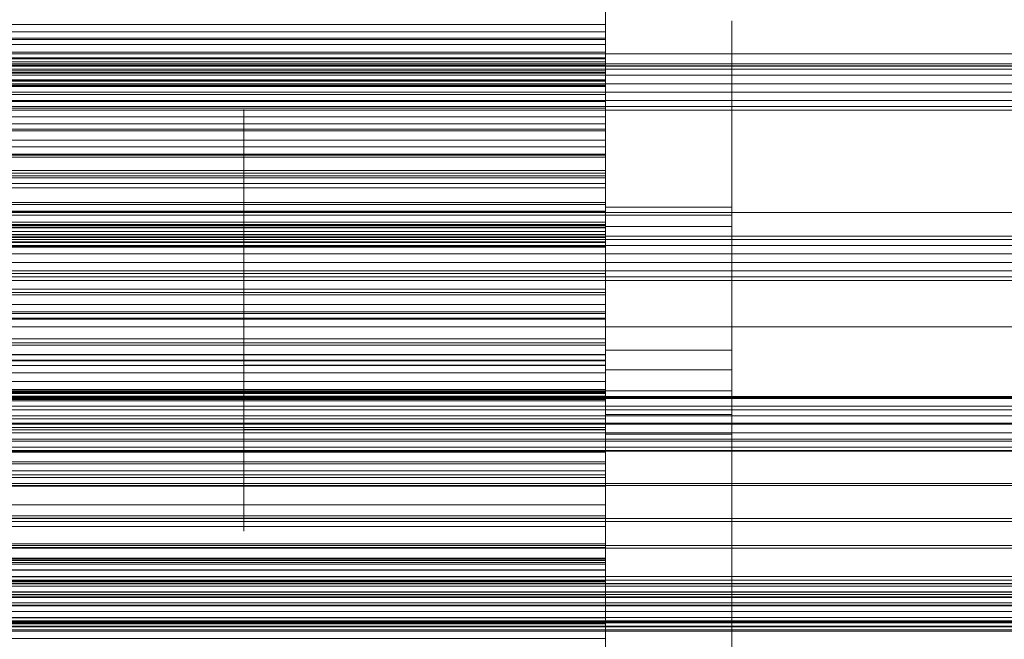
# Model space of a CAD drawing. Header units: millimetres. Extents: x -2233 to 65662, y -50530 to 6847.
# Tile 178 of 256: x 685 to 794, y -34177 to -34108. Entities that reach past the tile are written whole.
import ezdxf

# ---------------------------------------------------------------- set-up
doc = ezdxf.new("R2010")
doc.units = ezdxf.units.MM
for name, color, linetype, lineweight in [('COTAS_O', 1, 'Continuous', 0), ('frontal_briquetadora', 7, 'Continuous', 0), ('frontal_C03', 7, 'Continuous', 0), ('frontal_secador', 7, 'Continuous', 0)]:
    doc.layers.add(name, color=color, linetype=linetype, lineweight=lineweight)
doc.dimstyles.new('R19_100', dxfattribs={"dimtxt": 250, "dimasz": 150, "dimexe": 150, "dimexo": 80, "dimgap": 100, "dimtad": 1, "dimtih": 1, "dimtoh": 1, "dimdsep": 46, "dimcen": 0.09, "dimadec": 0, "dimazin": 0, "dimtfac": 1, "dimtdec": 4, "dimtofl": 0, "dimtmove": 0, "dimatfit": 3, "dimfxl": 1, "dimtolj": 1, "dimtzin": 0, "dimarcsym": 0})

# ---------------------------------------------------------------- blocks, each defined once
blk = doc.blocks.new('DIM_R32_39')
at = {"layer": 'COTAS_O'}
for p, q in [((-1725, -33700), (-1575, -33655)), ((1725, -33700), (1575, -33655)), ((-1725, -34400), (-1725, -33700)), ((-1725, -33700), (1725, -33700)), ((-1725, -33700), (-1575, -33745)), ((1725, -33700), (1575, -33745)), ((1725, -34400), (1725, -33700))]:
    blk.add_line(p, q, dxfattribs=at)
blk.add_text('3450 O', height=250, dxfattribs=at).set_placement((0, -33600))
blk = doc.blocks.new('DIM_R32_43')
at = {"layer": 'COTAS_O'}
for p, q in [((-650, -34200), (-500, -34155)), ((650, -34200), (500, -34155)), ((-650, -34900), (-650, -34200)), ((-650, -34200), (650, -34200)), ((-650, -34200), (-500, -34245)), ((650, -34200), (500, -34245)), ((650, -34900), (650, -34200))]:
    blk.add_line(p, q, dxfattribs=at)
blk.add_text('1300 O', height=250, dxfattribs=at).set_placement((0, -34100))

msp = doc.modelspace()

# ---------------------------------------------------------------- linework, layer by layer
at = {"layer": 'frontal_briquetadora'}
for p, q in [((750, -34102.804), (750, -34115.613)), ((750, -34115.656), (750, -34103.889)), ((750, -34115.191), (750, -34104.721)), ((750, -34115.124), (750, -34106.22)), ((750, -34108.904), (750, -34106.771)), ((750, -34110.56), (750, -34106.909)), ((750, -34107.573), (750, -34109.735)), ((550, -34108.904), (750, -34108.904)), ((750, -34108.235), (750, -34110.42)), ((750, -34112.322), (750, -34108.512)), ((750, -34108.512), (750, -34108.992)), ((750, -34112.8), (750, -34108.552)), ((750, -34111.113), (750, -34108.904)), ((750, -34108.992), (750, -34113.668)), ((764, -34112.322), (764, -34108.512)), ((764, -34108.512), (764, -34108.992)), ((764, -34112.8), (764, -34108.552)), ((764, -34108.992), (764, -34113.668)), ((550, -34109.735), (750, -34109.735)), ((750, -34109.735), (750, -34111.971)), ((550, -34110.42), (750, -34110.42)), ((750, -34110.56), (550, -34110.56)), ((550, -34111.113), (750, -34111.113)), ((750, -34110.42), (750, -34112.679)), ((750, -34114.047), (750, -34110.56)), ((750, -34113.395), (750, -34111.113)), ((550, -34111.971), (750, -34111.971)), ((750, -34111.971), (750, -34114.281)), ((750, -34119.668), (750, -34112.322)), ((764, -34119.668), (764, -34112.322)), ((750, -34112.576), (550, -34112.576)), ((750, -34112.599), (550, -34112.599)), ((550, -34112.679), (750, -34112.679)), ((750, -34112.716), (550, -34112.716)), ((750, -34113.027), (550, -34113.027)), ((550, -34113.395), (750, -34113.395)), ((750, -34113.519), (550, -34113.519)), ((750, -34112.599), (750, -34112.576)), ((750, -34112.576), (750, -34112.716)), ((750, -34121.71), (750, -34112.599)), ((750, -34112.679), (750, -34115.012)), ((750, -34112.716), (750, -34113.027)), ((750, -34120.455), (750, -34112.8)), ((750, -34113.027), (750, -34113.519)), ((750, -34115.75), (750, -34113.395)), ((750, -34113.519), (750, -34114.21)), ((764, -34120.455), (764, -34112.8)), ((750, -34114.047), (550, -34114.047)), ((750, -34114.21), (550, -34114.21)), ((550, -34114.281), (750, -34114.281)), ((750, -34113.668), (750, -34121.613)), ((750, -34117.358), (750, -34114.047)), ((750, -34114.21), (750, -34115.124)), ((750, -34114.281), (750, -34116.664)), ((764, -34113.668), (764, -34121.613)), ((550, -34115.012), (750, -34115.012)), ((750, -34115.124), (550, -34115.124)), ((550, -34115.191), (750, -34115.191)), ((550, -34115.613), (750, -34115.613)), ((550, -34115.656), (750, -34115.656)), ((550, -34115.75), (750, -34115.75)), ((750, -34115.012), (750, -34117.417)), ((750, -34123.584), (750, -34115.191)), ((750, -34115.613), (750, -34126.974)), ((750, -34125.641), (750, -34115.656)), ((750, -34118.177), (750, -34115.75)), ((550, -34116.664), (750, -34116.664)), ((750, -34116.664), (750, -34119.118)), ((750, -34117.358), (550, -34117.358)), ((550, -34117.417), (750, -34117.417)), ((750, -34120.474), (750, -34117.358)), ((750, -34117.417), (750, -34119.893)), ((750, -34120.227), (750, -34117.813)), ((750, -34120.031), (750, -34117.866)), ((750, -34117.866), (750, -34118.139)), ((550, -34118.177), (750, -34118.177)), ((710, -34120.618), (710, -34118.301)), ((710, -34120.437), (710, -34118.359)), ((710, -34118.359), (710, -34118.621)), ((710, -34118.621), (710, -34121.171)), ((750, -34118.139), (750, -34120.796)), ((750, -34120.675), (750, -34118.177)), ((750, -34120.618), (750, -34118.301)), ((750, -34120.437), (750, -34118.359)), ((750, -34118.359), (750, -34118.621)), ((750, -34118.621), (750, -34121.171)), ((550, -34119.118), (750, -34119.118)), ((550, -34119.893), (750, -34119.893)), ((750, -34119.118), (750, -34126.503)), ((750, -34129.095), (750, -34119.668)), ((750, -34119.893), (750, -34122.44)), ((750, -34124.205), (750, -34120.031)), ((764, -34129.095), (764, -34119.668)), ((750, -34120.474), (550, -34120.474)), ((550, -34120.675), (750, -34120.675)), ((710, -34124.444), (710, -34120.437)), ((710, -34124.793), (710, -34120.618)), ((710, -34121.171), (710, -34125.505)), ((750, -34124.576), (750, -34120.227)), ((750, -34124.444), (750, -34120.437)), ((750, -34130), (750, -34120.455)), ((750, -34123.368), (750, -34120.474)), ((750, -34124.793), (750, -34120.618)), ((750, -34123.243), (750, -34120.675)), ((750, -34120.796), (750, -34125.31)), ((750, -34121.171), (750, -34125.505)), ((764, -34130), (764, -34120.455)), ((750, -34121.71), (550, -34121.71)), ((750, -34121.613), (750, -34131.254)), ((750, -34125.343), (750, -34121.71)), ((764, -34121.613), (764, -34131.254)), ((550, -34122.44), (750, -34122.44)), ((550, -34123.243), (750, -34123.243)), ((750, -34123.368), (550, -34123.368)), ((750, -34122.44), (750, -34125.055)), ((750, -34125.879), (750, -34123.243)), ((750, -34132.468), (750, -34123.368)), ((550, -34123.584), (750, -34123.584)), ((710, -34129.586), (710, -34124.444)), ((750, -34129.579), (750, -34123.584)), ((750, -34129.561), (750, -34124.205)), ((750, -34128.168), (750, -34124.357)), ((750, -34124.357), (750, -34124.838)), ((750, -34129.586), (750, -34124.444)), ((764, -34128.168), (764, -34124.357)), ((764, -34124.357), (764, -34124.838)), ((550, -34125.055), (750, -34125.055)), ((750, -34125.343), (550, -34125.343)), ((710, -34130), (710, -34124.793)), ((710, -34125.505), (710, -34130.763)), ((750, -34130), (750, -34124.576)), ((750, -34130), (750, -34124.793)), ((750, -34124.838), (750, -34129.514)), ((750, -34125.055), (750, -34133.026)), ((750, -34125.31), (750, -34130.788)), ((750, -34128.818), (750, -34125.343)), ((750, -34125.505), (750, -34130.763)), ((764, -34124.838), (764, -34129.514)), ((550, -34125.641), (750, -34125.641)), ((550, -34125.879), (750, -34125.879)), ((550, -34126.503), (750, -34126.503)), ((750, -34133.462), (750, -34125.641)), ((750, -34128.583), (750, -34125.879)), ((750, -34126.503), (750, -34131.376)), ((550, -34126.974), (750, -34126.974)), ((750, -34126.974), (750, -34136.452)), ((550, -34128.583), (750, -34128.583)), ((750, -34128.818), (550, -34128.818)), ((750, -34132.226), (750, -34127.978)), ((750, -34135.514), (750, -34128.168)), ((750, -34131.352), (750, -34128.583)), ((750, -34132.125), (750, -34128.818)), ((764, -34132.226), (764, -34127.978)), ((764, -34135.514), (764, -34128.168)), ((520, -34129.561), (750, -34129.561)), ((550, -34129.579), (750, -34129.579)), ((750, -34129.586), (710, -34129.586)), ((710, -34134.844), (710, -34129.586)), ((764, -34129.095), (750, -34129.095)), ((750, -34138.736), (750, -34129.095)), ((750, -34129.514), (750, -34137.459)), ((750, -34135.039), (750, -34129.561)), ((750, -34132.944), (750, -34129.579)), ((750, -34134.844), (750, -34129.586)), ((764, -34138.736), (764, -34129.095)), ((764, -34129.514), (764, -34137.459)), ((520, -34130), (750, -34130)), ((520, -34130.788), (750, -34130.788)), ((750, -34131.018), (550, -34131.018)), ((750, -34130), (710, -34130)), ((710, -34130), (710, -34135.207)), ((750, -34130.763), (710, -34130.763)), ((710, -34130.763), (710, -34135.905)), ((750, -34130), (750, -34135.424)), ((764, -34130), (750, -34130)), ((750, -34130), (750, -34135.207)), ((750, -34130), (750, -34139.545)), ((750, -34130.763), (750, -34135.905)), ((750, -34130.788), (750, -34136.144)), ((750, -34131.126), (750, -34131.018)), ((750, -34131.018), (750, -34131.084)), ((764, -34130), (764, -34139.545)), ((750, -34131.084), (550, -34131.084)), ((750, -34131.126), (550, -34131.126)), ((750, -34131.335), (550, -34131.335)), ((550, -34131.352), (750, -34131.352)), ((550, -34131.376), (750, -34131.376)), ((750, -34131.4), (550, -34131.4)), ((750, -34131.787), (550, -34131.787)), ((750, -34132.125), (550, -34132.125)), ((750, -34131.084), (750, -34131.335)), ((750, -34131.4), (750, -34131.126)), ((764, -34131.254), (750, -34131.254)), ((750, -34131.254), (750, -34140.681)), ((750, -34131.335), (750, -34131.787)), ((750, -34139.891), (750, -34131.352)), ((750, -34131.376), (750, -34133.551)), ((750, -34140.685), (750, -34131.4)), ((750, -34135.282), (750, -34131.472)), ((750, -34131.472), (750, -34131.953)), ((750, -34131.787), (750, -34132.468)), ((750, -34131.953), (750, -34136.628)), ((750, -34135.252), (750, -34132.125)), ((764, -34131.254), (764, -34140.681)), ((764, -34135.282), (764, -34131.472)), ((764, -34131.472), (764, -34131.953)), ((764, -34131.953), (764, -34136.628)), ((750, -34132.468), (550, -34132.468)), ((550, -34132.944), (750, -34132.944)), ((550, -34133.026), (750, -34133.026)), ((750, -34139.881), (750, -34132.226)), ((750, -34133.551), (750, -34132.944)), ((750, -34133.026), (750, -34138.548)), ((764, -34139.881), (764, -34132.226)), ((550, -34133.462), (750, -34133.462)), ((550, -34133.551), (750, -34133.551)), ((710, -34136.282), (710, -34134.204)), ((710, -34134.204), (710, -34134.466)), ((750, -34138.817), (750, -34133.462)), ((750, -34135.877), (750, -34133.712)), ((750, -34133.712), (750, -34133.985)), ((750, -34133.985), (750, -34136.641)), ((750, -34136.282), (750, -34134.204)), ((750, -34134.204), (750, -34134.466)), ((750, -34135.252), (550, -34135.252)), ((710, -34134.466), (710, -34137.017)), ((710, -34139.178), (710, -34134.844)), ((710, -34135.207), (710, -34139.382)), ((750, -34134.466), (750, -34137.017)), ((750, -34139.178), (750, -34134.844)), ((750, -34139.553), (750, -34135.039)), ((750, -34135.207), (750, -34139.382)), ((750, -34138.18), (750, -34135.252)), ((750, -34142.628), (750, -34135.282)), ((750, -34135.424), (750, -34139.773)), ((764, -34142.628), (764, -34135.282)), ((550, -34136.452), (750, -34136.452)), ((710, -34135.905), (710, -34139.912)), ((710, -34140.289), (710, -34136.282)), ((750, -34144.941), (750, -34135.514)), ((750, -34140.051), (750, -34135.877)), ((750, -34135.905), (750, -34139.912)), ((750, -34136.144), (750, -34140.318)), ((750, -34140.289), (750, -34136.282)), ((750, -34136.452), (750, -34143.68)), ((764, -34144.941), (764, -34135.514)), ((710, -34137.017), (710, -34141.35)), ((750, -34136.628), (750, -34144.574)), ((750, -34136.641), (750, -34141.156)), ((750, -34137.017), (750, -34141.35)), ((750, -34139.653), (750, -34137.24)), ((750, -34137.459), (750, -34147.1)), ((764, -34136.628), (764, -34144.574)), ((764, -34137.459), (764, -34147.1)), ((750, -34138.18), (550, -34138.18)), ((550, -34138.548), (750, -34138.548)), ((710, -34140.044), (710, -34137.727)), ((750, -34140.044), (750, -34137.727)), ((750, -34140.882), (750, -34138.18)), ((750, -34138.548), (750, -34141.41)), ((550, -34138.817), (750, -34138.817)), ((710, -34141.729), (710, -34139.178)), ((710, -34139.382), (710, -34141.699)), ((750, -34146.681), (750, -34138.736)), ((750, -34141.501), (750, -34138.817)), ((750, -34141.729), (750, -34139.178)), ((750, -34139.382), (750, -34141.699)), ((750, -34139.545), (750, -34147.2)), ((750, -34142.21), (750, -34139.553)), ((750, -34144.003), (750, -34139.653)), ((750, -34139.773), (750, -34142.187)), ((764, -34146.681), (764, -34138.736)), ((764, -34139.545), (764, -34147.2)), ((550, -34139.891), (750, -34139.891)), ((750, -34140.685), (550, -34140.685)), ((750, -34140.882), (550, -34140.882)), ((710, -34139.912), (710, -34141.991)), ((710, -34144.22), (710, -34140.044)), ((710, -34145.431), (710, -34140.289)), ((750, -34149.426), (750, -34139.881)), ((750, -34146.05), (750, -34139.891)), ((750, -34139.912), (750, -34141.991)), ((750, -34144.22), (750, -34140.044)), ((750, -34145.407), (750, -34140.051)), ((750, -34145.431), (750, -34140.289)), ((750, -34140.318), (750, -34142.483)), ((750, -34140.681), (750, -34148.027)), ((750, -34144.137), (750, -34140.685)), ((750, -34142.991), (750, -34140.827)), ((750, -34140.827), (750, -34141.1)), ((750, -34150.155), (750, -34140.882)), ((764, -34149.426), (764, -34139.881)), ((764, -34140.681), (764, -34148.027)), ((550, -34141.41), (750, -34141.41)), ((550, -34141.501), (750, -34141.501)), ((710, -34143.397), (710, -34141.319)), ((710, -34141.319), (710, -34141.581)), ((710, -34141.35), (710, -34146.609)), ((710, -34141.581), (710, -34144.131)), ((710, -34141.991), (710, -34141.729)), ((750, -34141.1), (750, -34143.756)), ((750, -34141.156), (750, -34146.634)), ((750, -34143.397), (750, -34141.319)), ((750, -34141.319), (750, -34141.581)), ((750, -34141.35), (750, -34146.609)), ((750, -34141.41), (750, -34141.501)), ((750, -34141.581), (750, -34144.131)), ((750, -34141.991), (750, -34141.729)), ((750, -34142.483), (750, -34142.21)), ((750, -34152.055), (750, -34142.628)), ((750, -34147.165), (750, -34142.991)), ((764, -34152.055), (764, -34142.628)), ((550, -34143.68), (750, -34143.68)), ((750, -34144.137), (550, -34144.137)), ((710, -34147.404), (710, -34143.397)), ((710, -34144.131), (710, -34148.465)), ((750, -34147.404), (750, -34143.397)), ((750, -34143.68), (750, -34148.383)), ((750, -34143.756), (750, -34148.271)), ((750, -34149.426), (750, -34144.003)), ((750, -34144.131), (750, -34148.465)), ((750, -34147.428), (750, -34144.137)), ((550, -34144.381), (750, -34144.381)), ((710, -34149.426), (710, -34144.22)), ((750, -34149.426), (750, -34144.22)), ((750, -34144.381), (750, -34146.095)), ((750, -34145.452), (750, -34144.381)), ((750, -34144.574), (750, -34154.214)), ((764, -34144.941), (750, -34144.941)), ((750, -34154.582), (750, -34144.941)), ((764, -34144.574), (764, -34154.214)), ((764, -34154.582), (764, -34144.941)), ((520, -34145.407), (750, -34145.407)), ((550, -34145.452), (750, -34145.452)), ((550, -34146.05), (750, -34146.05)), ((550, -34146.095), (750, -34146.095)), ((750, -34145.431), (710, -34145.431)), ((710, -34150.69), (710, -34145.431)), ((750, -34150.885), (750, -34145.407)), ((750, -34150.69), (750, -34145.431)), ((750, -34149.267), (750, -34145.452)), ((750, -34149.591), (750, -34146.05)), ((750, -34146.095), (750, -34150.529)), ((520, -34146.634), (750, -34146.634)), ((750, -34146.609), (710, -34146.609)), ((710, -34146.609), (710, -34151.751)), ((710, -34152.546), (710, -34147.404)), ((750, -34146.609), (750, -34151.751)), ((750, -34146.634), (750, -34151.99)), ((750, -34151.357), (750, -34146.681)), ((764, -34147.1), (750, -34147.1)), ((750, -34147.1), (750, -34156.527)), ((750, -34152.522), (750, -34147.165)), ((750, -34147.2), (750, -34151.448)), ((750, -34152.546), (750, -34147.404)), ((764, -34151.357), (764, -34146.681)), ((764, -34147.1), (764, -34156.527)), ((764, -34147.2), (764, -34151.448)), ((750, -34147.428), (550, -34147.428)), ((550, -34148.383), (750, -34148.383)), ((710, -34148.465), (710, -34153.724)), ((750, -34150.547), (750, -34147.428)), ((750, -34148.027), (750, -34151.837)), ((750, -34148.271), (750, -34153.748)), ((750, -34148.383), (750, -34150.379)), ((750, -34148.465), (750, -34153.724)), ((764, -34148.027), (764, -34151.837)), ((520, -34149.426), (750, -34149.426)), ((550, -34149.267), (750, -34149.267)), ((750, -34149.488), (550, -34149.488)), ((750, -34149.496), (550, -34149.496)), ((550, -34149.591), (750, -34149.591)), ((750, -34149.426), (710, -34149.426)), ((710, -34149.426), (710, -34154.633)), ((750, -34155.68), (750, -34149.267)), ((750, -34149.426), (750, -34154.85)), ((764, -34149.426), (750, -34149.426)), ((750, -34149.426), (750, -34154.633)), ((750, -34149.426), (750, -34158.972)), ((750, -34149.667), (750, -34149.488)), ((750, -34149.496), (750, -34149.71)), ((750, -34150.379), (750, -34149.591)), ((764, -34149.426), (764, -34158.972)), ((750, -34149.667), (550, -34149.667)), ((750, -34149.71), (550, -34149.71)), ((750, -34150.023), (550, -34150.023)), ((750, -34150.155), (550, -34150.155)), ((550, -34150.379), (750, -34150.379)), ((550, -34150.529), (750, -34150.529)), ((750, -34150.548), (550, -34150.548)), ((750, -34150.023), (750, -34149.667)), ((750, -34149.71), (750, -34150.155)), ((750, -34150.548), (750, -34150.023)), ((750, -34150.529), (750, -34157.512)), ((750, -34153.483), (750, -34150.547)), ((750, -34159.984), (750, -34150.548)), ((710, -34155.024), (710, -34150.69)), ((710, -34151.751), (710, -34155.758)), ((750, -34155.024), (750, -34150.69)), ((750, -34155.399), (750, -34150.885)), ((750, -34151.837), (750, -34151.357)), ((750, -34151.751), (750, -34155.758)), ((764, -34151.837), (764, -34151.357)), ((520, -34152.522), (750, -34152.522)), ((750, -34152.546), (710, -34152.546)), ((710, -34157.805), (710, -34152.546)), ((750, -34151.99), (750, -34156.164)), ((764, -34152.055), (750, -34152.055)), ((750, -34161.696), (750, -34152.055)), ((750, -34157.999), (750, -34152.522)), ((750, -34157.805), (750, -34152.546)), ((764, -34161.696), (764, -34152.055)), ((520, -34153.748), (750, -34153.748)), ((750, -34153.483), (550, -34153.483)), ((750, -34153.724), (710, -34153.724)), ((710, -34153.724), (710, -34158.866)), ((750, -34156.216), (750, -34153.483)), ((750, -34153.724), (750, -34158.866)), ((750, -34153.748), (750, -34159.105)), ((710, -34154.633), (710, -34158.808)), ((710, -34157.574), (710, -34155.024)), ((764, -34154.214), (750, -34154.214)), ((750, -34154.214), (750, -34163.642)), ((750, -34162.527), (750, -34154.582)), ((750, -34154.633), (750, -34158.808)), ((750, -34154.85), (750, -34159.199)), ((750, -34157.574), (750, -34155.024)), ((764, -34154.214), (764, -34163.642)), ((764, -34162.527), (764, -34154.582)), ((550, -34155.68), (750, -34155.68)), ((710, -34155.758), (710, -34157.836)), ((750, -34158.056), (750, -34155.399)), ((750, -34164.444), (750, -34155.68)), ((750, -34155.758), (750, -34157.836)), ((750, -34156.216), (550, -34156.216)), ((750, -34156.164), (750, -34158.329)), ((750, -34158.718), (750, -34156.216)), ((750, -34156.527), (750, -34163.873)), ((764, -34156.527), (764, -34163.873)), ((550, -34157.269), (750, -34157.269)), ((550, -34157.512), (750, -34157.512)), ((550, -34158.289), (750, -34158.289)), ((710, -34157.836), (710, -34157.574)), ((710, -34162.139), (710, -34157.805)), ((750, -34157.269), (750, -34159.034)), ((750, -34158.289), (750, -34157.269)), ((750, -34157.512), (750, -34166.775)), ((750, -34157.836), (750, -34157.574)), ((750, -34162.139), (750, -34157.805)), ((750, -34162.514), (750, -34157.999)), ((750, -34158.329), (750, -34158.056)), ((750, -34162.055), (750, -34158.289)), ((750, -34158.718), (550, -34158.718)), ((550, -34159.034), (750, -34159.034)), ((710, -34158.808), (710, -34161.125)), ((710, -34158.866), (710, -34162.873)), ((750, -34168.143), (750, -34158.718)), ((750, -34158.808), (750, -34161.125)), ((750, -34158.866), (750, -34162.873)), ((750, -34158.972), (750, -34166.627)), ((750, -34159.034), (750, -34163.517)), ((750, -34159.105), (750, -34163.279)), ((750, -34159.199), (750, -34161.613)), ((764, -34158.972), (764, -34166.627)), ((750, -34159.984), (550, -34159.984)), ((750, -34163.247), (750, -34159.984)), ((550, -34162.055), (750, -34162.055)), ((710, -34164.689), (710, -34162.139)), ((750, -34169.642), (750, -34161.696)), ((750, -34168.422), (750, -34162.055)), ((750, -34164.689), (750, -34162.139)), ((750, -34165.17), (750, -34162.514)), ((750, -34167.203), (750, -34162.527)), ((764, -34169.642), (764, -34161.696)), ((764, -34167.203), (764, -34162.527)), ((750, -34163.247), (550, -34163.247)), ((550, -34163.517), (750, -34163.517)), ((710, -34162.873), (710, -34164.951)), ((750, -34162.873), (750, -34164.951)), ((750, -34166.345), (750, -34163.247)), ((750, -34163.279), (750, -34165.443)), ((750, -34163.517), (750, -34170.544)), ((750, -34163.642), (750, -34170.988)), ((764, -34163.642), (764, -34170.988)), ((550, -34164.444), (750, -34164.444)), ((710, -34164.951), (710, -34164.689)), ((750, -34163.873), (750, -34167.683)), ((750, -34175.223), (750, -34164.444)), ((750, -34164.951), (750, -34164.689)), ((764, -34163.873), (764, -34167.683)), ((750, -34165.443), (750, -34165.17)), ((750, -34166.345), (550, -34166.345)), ((550, -34166.775), (750, -34166.775)), ((750, -34169.27), (750, -34166.345)), ((750, -34166.627), (750, -34170.875)), ((750, -34166.775), (750, -34177.964)), ((764, -34166.627), (764, -34170.875)), ((750, -34167.934), (550, -34167.934)), ((750, -34167.96), (550, -34167.96)), ((750, -34167.683), (750, -34167.203)), ((750, -34167.96), (750, -34167.934)), ((750, -34167.934), (750, -34168.143)), ((750, -34168.194), (750, -34167.96)), ((764, -34167.683), (764, -34167.203)), ((750, -34168.143), (550, -34168.143)), ((750, -34168.194), (550, -34168.194)), ((550, -34168.422), (750, -34168.422)), ((750, -34168.618), (550, -34168.618)), ((750, -34168.618), (750, -34168.194)), ((750, -34177.146), (750, -34168.422)), ((750, -34169.222), (750, -34168.618)), ((750, -34169.222), (550, -34169.222)), ((750, -34169.27), (550, -34169.27)), ((750, -34169.995), (550, -34169.995)), ((750, -34169.995), (750, -34169.222)), ((750, -34172.006), (750, -34169.27)), ((750, -34174.317), (750, -34169.642)), ((750, -34179.561), (750, -34169.995)), ((764, -34174.317), (764, -34169.642)), ((550, -34170.441), (750, -34170.441)), ((550, -34170.544), (750, -34170.544)), ((550, -34170.764), (750, -34170.764)), ((750, -34170.441), (750, -34172.896)), ((750, -34170.764), (750, -34170.441)), ((750, -34170.544), (750, -34179.847)), ((750, -34173.853), (750, -34170.764)), ((750, -34170.988), (750, -34174.798)), ((764, -34170.988), (764, -34174.798)), ((750, -34172.006), (550, -34172.006)), ((750, -34174.538), (750, -34172.006)), ((550, -34172.896), (750, -34172.896)), ((750, -34172.896), (750, -34178.035)), ((550, -34173.853), (750, -34173.853)), ((750, -34174.538), (550, -34174.538)), ((750, -34179.589), (750, -34173.853)), ((750, -34174.798), (750, -34174.317)), ((750, -34176.835), (750, -34174.538)), ((764, -34174.798), (764, -34174.317)), ((550, -34175.223), (750, -34175.223)), ((750, -34178.573), (750, -34174.763)), ((750, -34174.763), (750, -34175.243)), ((750, -34187.602), (750, -34175.223)), ((750, -34175.243), (750, -34179.919)), ((764, -34178.573), (764, -34174.763)), ((764, -34174.763), (764, -34175.243)), ((764, -34175.243), (764, -34179.919)), ((750, -34176.835), (550, -34176.835)), ((750, -34186.389), (750, -34176.835))]:
    msp.add_line(p, q, dxfattribs=at)
at = {"layer": 'frontal_C03'}
for p, q in [((1250, -34113.471), (-1250, -34113.471)), ((1250, -34113.857), (-1250, -34113.857)), ((1250, -34114.523), (-1250, -34114.523)), ((-1250, -34115.455), (1250, -34115.455)), ((1250, -34116.397), (-1250, -34116.397)), ((1250, -34117.329), (-1250, -34117.329)), ((1250, -34117.995), (-1250, -34117.995)), ((1250, -34118.381), (-1250, -34118.381)), ((1250, -34132.305), (-1250, -34132.305)), ((1250, -34132.691), (-1250, -34132.691)), ((1250, -34133.357), (-1250, -34133.357)), ((-1250, -34134.289), (1250, -34134.289)), ((1250, -34135.231), (-1250, -34135.231)), ((1250, -34136.163), (-1250, -34136.163)), ((1250, -34136.829), (-1250, -34136.829)), ((1250, -34137.215), (-1250, -34137.215)), ((1250, -34150.069), (-1250, -34150.069)), ((1250, -34150.155), (-1250, -34150.155)), ((1250, -34151.138), (-1250, -34151.138)), ((1250, -34151.525), (-1250, -34151.525)), ((1250, -34152.191), (-1250, -34152.191)), ((-1250, -34153.123), (1250, -34153.123)), ((1250, -34154.065), (-1250, -34154.065)), ((1250, -34154.768), (-1250, -34154.768)), ((1250, -34154.997), (-1250, -34154.997)), ((1250, -34155.013), (-1250, -34155.013)), ((1250, -34155.663), (-1250, -34155.663)), ((1250, -34156.026), (-1250, -34156.026)), ((1250, -34156.049), (-1250, -34156.049)), ((1250, -34156.093), (-1250, -34156.093)), ((1250, -34159.696), (-1250, -34159.696)), ((1250, -34159.887), (-1250, -34159.887)), ((1250, -34163.536), (-1250, -34163.536)), ((1250, -34163.902), (-1250, -34163.902)), ((1250, -34166.546), (-1250, -34166.546)), ((1250, -34166.832), (-1250, -34166.832)), ((1250, -34169.972), (-1250, -34169.972)), ((1496, -34170.757), (-1496, -34170.757)), ((1496, -34170.784), (-1496, -34170.784)), ((1250, -34170.359), (-1250, -34170.359)), ((1250, -34171.024), (-1250, -34171.024)), ((1496, -34171.676), (-1496, -34171.676)), ((1496, -34171.703), (-1496, -34171.703)), ((1496, -34172.225), (-1496, -34172.225)), ((1496, -34172.302), (-1496, -34172.302)), ((-1250, -34171.957), (1250, -34171.957)), ((1496, -34173.144), (-1496, -34173.144)), ((1496, -34173.22), (-1496, -34173.22)), ((1250, -34172.898), (-1250, -34172.898)), ((1250, -34173.831), (-1250, -34173.831)), ((1250, -34174.497), (-1250, -34174.497)), ((1496, -34174.965), (-1496, -34174.965)), ((1496, -34175.08), (-1496, -34175.08)), ((1250, -34174.883), (-1250, -34174.883)), ((1250, -34175.038), (-1250, -34175.038)), ((-1250, -34175.47), (1250, -34175.47)), ((1250, -34175.532), (-1250, -34175.532)), ((1496, -34175.884), (-1496, -34175.884)), ((1496, -34175.998), (-1496, -34175.998)), ((-1250, -34175.87), (1250, -34175.87))]:
    msp.add_line(p, q, dxfattribs=at)
at = {"layer": 'frontal_secador'}
for p, q in [((1360, -34112.137), (-1360, -34112.137)), ((1360, -34113.5), (-1360, -34113.5)), ((1250, -34113.25), (-1250, -34113.25)), ((1250, -34129.715), (-1250, -34129.715)), ((1250, -34142.349), (-1250, -34142.349)), ((1250, -34150.291), (-1250, -34150.291)), ((1250, -34153), (-1250, -34153))]:
    msp.add_line(p, q, dxfattribs=at)

# ---------------------------------------------------------------- dimensions: what is measured, and where the dimension line sits
at = {"layer": 'COTAS_O'}
for p1, p2, picture, middle in [((-1725, -34400), (1725, -34400), 'DIM_R32_39', (0, -33700)), ((-650, -34900), (650, -34900), 'DIM_R32_43', (0, -34200))]:
    dim = msp.add_aligned_dim(p1=p1, p2=p2, distance=700, text='<> O', dimstyle='R19_100', dxfattribs=at)
    dim.commit()
    dim.dimension.update_dxf_attribs({"geometry": picture, "text_midpoint": middle})

doc.saveas('drawing.dxf')
